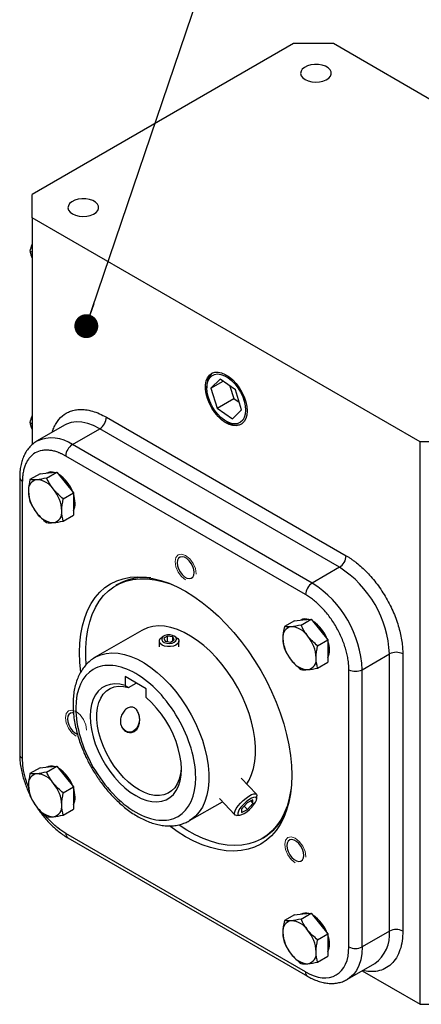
# Model space of a CAD drawing. Header units: inches. Extents: x 0.2 to 10.8, y 0.2 to 8.2.
# Tile 10 of 16: x 8.855 to 9.526, y 1.093 to 2.738. Entities that reach past the tile are written whole.
import ezdxf

# ---------------------------------------------------------------- set-up
doc = ezdxf.new("R2010")
doc.units = ezdxf.units.IN
doc.header["$MEASUREMENT"] = 0
doc.linetypes.add('HIDDEN', pattern=[0.075, 0.05, -0.025])
doc.layers.add('TEXT', color=140, linetype='Continuous', lineweight=25)
doc.dimstyles.new('SLDDIMSTYLE10', dxfattribs={"dimtxt": 0.18, "dimasz": 0.04, "dimexe": 0, "dimexo": 0.0625, "dimgap": 0, "dimtad": 0, "dimtih": 1, "dimtoh": 1, "dimdec": 0, "dimrnd": 1e-09, "dimzin": 0, "dimdsep": 46, "dimtxsty": 'Standard', "dimblk1": 'DOT', "dimblk2": 'DOT', "dimsah": 1, "dimcen": 0.09, "dimadec": 0, "dimazin": 0, "dimtfac": 0.04, "dimtdec": 0, "dimtofl": 0, "dimtmove": 0, "dimatfit": 3, "dimldrblk": 'DOT', "dimfxl": 0, "dimfrac": 2, "dimtolj": 1, "dimtzin": 0, "dimarcsym": 0})

# ---------------------------------------------------------------- blocks, each defined once
blk = doc.blocks.new('_Dot')
at = {"color": 0, "linetype": 'ByBlock', "lineweight": -2}
blk.add_line((-0.5, 0), (-1, 0), dxfattribs=at)
at = {"color": 0, "linetype": 'ByBlock', "const_width": 0.5}
blk.add_lwpolyline([(-0.25, 0, 1), (0.25, 0, 1)], format="xyb", close=True, dxfattribs=at)

msp = doc.modelspace()

# ---------------------------------------------------------------- linework, layer by layer
for p, q in [((9.31219131, 2.69764052), (8.87554453, 2.44556969)), ((9.37900455, 2.69764052), (9.31219131, 2.69764052)), ((10.02778338, 2.32310848), (9.37900455, 2.69764052)), ((8.87554453, 2.40699923), (8.87554453, 2.44556969)), ((9.52432335, 2.03246719), (8.87554453, 2.40699923)), ((8.87554453, 2.40699923), (8.87554453, 2.02803101)), ((8.87235135, 2.35124419), (8.87554453, 2.3494008)), ((9.1895429, 2.1374616), (9.17436636, 2.12224913)), ((9.21511048, 2.11951125), (9.1895429, 2.1374616)), ((9.16764087, 2.12571045), (9.16764087, 2.12294116)), ((9.17436636, 2.12224913), (9.19458545, 2.13392136)), ((9.17436636, 2.12224913), (9.1847574, 2.0890863)), ((9.20612117, 2.12582241), (9.21259625, 2.10515732)), ((9.1847574, 2.0890863), (9.21259625, 2.10515732)), ((9.21259625, 2.10515732), (9.22158555, 2.09884615)), ((9.22550151, 2.08634841), (9.21511048, 2.11951125)), ((9.1847574, 2.0890863), (9.21032497, 2.07113594)), ((8.99949422, 2.07389436), (9.40037365, 1.84247159)), ((9.21032497, 2.07113594), (9.22550151, 2.08634841)), ((8.87235135, 2.06482657), (8.87554453, 2.06298319)), ((8.92930836, 2.06045444), (8.88371946, 2.03413653)), ((9.19992869, 2.06701096), (9.20232684, 2.06562609)), ((8.94276978, 2.02828912), (8.98835868, 2.05460704)), ((9.38923811, 1.82318426), (8.98835868, 2.05460704)), ((9.34364921, 1.79686635), (8.94276978, 2.02828912)), ((9.59113659, 2.03246719), (9.52432335, 2.03246719)), ((9.52432335, 1.09344525), (9.52432335, 2.03246719)), ((9.33251367, 1.77757903), (8.93163424, 2.0090018)), ((8.85464074, 1.97363196), (8.85464074, 1.51071119)), ((8.8888528, 1.97950255), (8.87185207, 1.96968824)), ((8.8888528, 1.97950255), (8.90277222, 1.98074715)), ((8.89979209, 1.9805748), (8.89959919, 1.98046344)), ((8.89969092, 1.97217745), (8.91669165, 1.98199176)), ((8.90277222, 1.98074715), (8.91669165, 1.98199176)), ((8.91669165, 1.98199176), (8.93061107, 1.96467613)), ((8.85925323, 1.50428278), (8.85925323, 1.96720355)), ((8.93061107, 1.96467613), (8.9445305, 1.9473605)), ((8.92752977, 1.93754618), (8.9445305, 1.9473605)), ((8.9445305, 1.9473605), (8.9445305, 1.92880026)), ((8.9445305, 1.92880026), (8.9445305, 1.91024002)), ((8.92752977, 1.90042571), (8.9445305, 1.91024002)), ((9.38923811, 1.82318426), (9.34364921, 1.79686635)), ((9.01838829, 1.79446617), (9.0156044, 1.79285907)), ((9.31404965, 1.73404163), (9.29704892, 1.72422732)), ((9.31404965, 1.73404163), (9.32796907, 1.73528624)), ((9.32498894, 1.73511388), (9.32479604, 1.73500252)), ((9.32488777, 1.72671653), (9.3418885, 1.73653084)), ((9.32796907, 1.73528624), (9.3418885, 1.73653084)), ((9.3418885, 1.73653084), (9.35580792, 1.71921521)), ((9.05890797, 1.71784697), (8.98101487, 1.67288024)), ((9.35580792, 1.71921521), (9.36972735, 1.70189958)), ((9.08789079, 1.70006861), (9.08789079, 1.69044822)), ((9.09552124, 1.70839568), (9.09269235, 1.70676207)), ((9.10195595, 1.70836509), (9.09557707, 1.70468264)), ((9.09557707, 1.70468264), (9.09791191, 1.69965232)), ((9.09791191, 1.69965232), (9.10662562, 1.69830445)), ((9.11066966, 1.70701722), (9.10195595, 1.70836509)), ((9.10195595, 1.69902677), (9.10195595, 1.70836509)), ((9.10662562, 1.69830445), (9.1130045, 1.7019869)), ((9.1130045, 1.7019869), (9.11066966, 1.70701722)), ((9.11066966, 1.70063903), (9.11066966, 1.70701722)), ((9.11588922, 1.70676207), (9.11306033, 1.70839568)), ((9.12069079, 1.69044822), (9.12069079, 1.70006861)), ((9.35272662, 1.69208527), (9.36972735, 1.70189958)), ((9.36972735, 1.70189958), (9.36972735, 1.68333934)), ((9.36972735, 1.68333934), (9.36972735, 1.6647791)), ((9.42716576, 1.65221145), (9.47275466, 1.67852936)), ((9.47275466, 1.21560858), (9.47275466, 1.67852936)), ((9.49502574, 1.67852936), (9.49502574, 1.21560858)), ((9.35272662, 1.65496479), (9.36972735, 1.6647791)), ((9.40489468, 1.18929067), (9.40489468, 1.65221145)), ((9.42716576, 1.18929067), (9.42716576, 1.65221145)), ((9.06629076, 1.62016058), (9.03093542, 1.64057078)), ((9.03093542, 1.64057078), (9.03093542, 1.62595674)), ((9.03650319, 1.62254671), (9.0493303, 1.62995164)), ((9.06629076, 1.60554653), (9.06629076, 1.62016058)), ((8.8888528, 1.48850092), (8.87185207, 1.47868661)), ((8.8888528, 1.48850092), (8.90277222, 1.48974552)), ((8.89979209, 1.48957317), (8.89959919, 1.48946181)), ((8.89969092, 1.48117582), (8.91669165, 1.49099013)), ((8.90277222, 1.48974552), (8.91669165, 1.49099013)), ((8.91669165, 1.49099013), (8.93061107, 1.4736745)), ((8.93061107, 1.4736745), (8.9445305, 1.45635887)), ((9.25048319, 1.44423824), (9.22483893, 1.47130848)), ((8.92752977, 1.44654455), (8.9445305, 1.45635887)), ((8.9445305, 1.45635887), (8.9445305, 1.43779863)), ((8.9445305, 1.43779863), (8.9445305, 1.41923839)), ((9.13848238, 1.40010894), (9.19338785, 1.43180519)), ((9.18854047, 1.43692212), (9.21418473, 1.40985188)), ((9.24425886, 1.43472311), (9.23464977, 1.43000855)), ((9.2407613, 1.43300708), (9.24455617, 1.42900119)), ((9.24455617, 1.42900119), (9.24425886, 1.43472311)), ((9.25082864, 1.43635751), (9.25124057, 1.44141516)), ((9.25125483, 1.44219611), (9.25124057, 1.44141516)), ((8.92752977, 1.40942408), (8.9445305, 1.41923839)), ((9.23464977, 1.43000855), (9.22533799, 1.41957206)), ((9.22533799, 1.41957206), (9.2256353, 1.41385014)), ((9.2256353, 1.41385014), (9.23524439, 1.41856471)), ((9.22968, 1.42443851), (9.23524439, 1.41856471)), ((9.23524439, 1.41856471), (9.24455617, 1.42900119)), ((9.13848238, 1.40010894), (9.13790683, 1.3997815)), ((9.21696273, 1.40894298), (9.22203525, 1.40908088)), ((9.33251367, 1.14749242), (8.93163424, 1.37891519)), ((8.9348964, 1.37170504), (9.33577584, 1.14028227)), ((9.25967905, 1.37006356), (9.26246294, 1.37167067)), ((9.31404965, 1.24304), (9.29704892, 1.23322569)), ((9.31404965, 1.24304), (9.32796907, 1.24428461)), ((9.32498894, 1.24411225), (9.32479604, 1.24400089)), ((9.32488777, 1.2357149), (9.3418885, 1.24552921)), ((9.32796907, 1.24428461), (9.3418885, 1.24552921)), ((9.3418885, 1.24552921), (9.35580792, 1.22821358)), ((9.35580792, 1.22821358), (9.36972735, 1.21089795)), ((9.35272662, 1.20108364), (9.36972735, 1.21089795)), ((9.36972735, 1.21089795), (9.36972735, 1.19233771)), ((9.47275466, 1.21560858), (9.42716576, 1.18929067)), ((9.36972735, 1.19233771), (9.36972735, 1.17377747)), ((9.35272662, 1.16396316), (9.36972735, 1.17377747)), ((9.40269953, 1.13521451), (9.44828843, 1.16153243)), ((9.42733428, 1.14943585), (9.52432335, 1.09344525)), ((9.52432335, 1.09344525), (9.59113659, 1.09344525))]:
    msp.add_line(p, q)
at = {"flags": 128}
for points in [[(9.33179599, 2.6377827), (9.33688627, 2.63550332), (9.34279856, 2.63402634), (9.34916138, 2.63344457), (9.35557491, 2.63379455), (9.36163619, 2.63505431), (9.36696435, 2.63714467), (9.3712246, 2.63993431), (9.37414927, 2.64324793), (9.37555458, 2.64687732), (9.37535222, 2.65059445), (9.37355493, 2.65416574), (9.37027562, 2.65736681), (9.36572034, 2.65999651), (9.36017533, 2.66188962), (9.353989, 2.66292718), (9.34755005, 2.66304399), (9.34126307, 2.66223273), (9.33552309, 2.66054435), (9.33069078, 2.65808496), (9.32706977, 2.65500908), (9.32488757, 2.65150998), (9.32428131, 2.64780752), (9.32528909, 2.64413435), (9.32784756, 2.64072125), (9.33179599, 2.6377827)], [(8.94288726, 2.41327047), (8.94797754, 2.41099109), (8.95388983, 2.40951411), (8.96025265, 2.40893234), (8.96666619, 2.40928232), (8.97272746, 2.41054208), (8.97805562, 2.41263244), (8.98231587, 2.41542208), (8.98524054, 2.4187357), (8.98664585, 2.42236509), (8.98644349, 2.42608222), (8.9846462, 2.42965351), (8.98136689, 2.43285458), (8.97681162, 2.43548428), (8.9712666, 2.43737739), (8.96508027, 2.43841495), (8.95864132, 2.43853176), (8.95235434, 2.43772049), (8.94661436, 2.43603212), (8.94178205, 2.43357273), (8.93816104, 2.43049685), (8.93597884, 2.42699775), (8.93537259, 2.42329529), (8.93638036, 2.41962212), (8.93893883, 2.41620902), (8.94288726, 2.41327047)], [(9.23469736, 2.08423028), (9.23413869, 2.07738488), (9.23248066, 2.07140453), (9.22977655, 2.06648142), (9.22611328, 2.06277379), (9.22160857, 2.06040081), (9.21640723, 2.05943874), (9.21067642, 2.05991851), (9.20460034, 2.06182471), (9.19837428, 2.06509605), (9.19219835, 2.0696274), (9.18627104, 2.07527312), (9.18078287, 2.08185174), (9.17591024, 2.08915183), (9.17180974, 2.09693876), (9.16861318, 2.10496224), (9.16642329, 2.1129644), (9.16531046, 2.12068804), (9.16531046, 2.12788491), (9.16642329, 2.13432371), (9.16861318, 2.13979748), (9.17180974, 2.14413029), (9.17591024, 2.14718288), (9.18078287, 2.14885715), (9.18627104, 2.14909927), (9.19219835, 2.14790146), (9.19837428, 2.14530223), (9.20460034, 2.14138512), (9.21067642, 2.13627602), (9.21640723, 2.13013914), (9.22160857, 2.12317173), (9.22611328, 2.11559773), (9.22977655, 2.10766057), (9.23248066, 2.09961537), (9.23413869, 2.09172069), (9.23469736, 2.08423028)], [(9.16764087, 2.12294116), (9.16819072, 2.12947591), (9.16982155, 2.13515329), (9.17247782, 2.13977995), (9.17606907, 2.14319834), (9.18047302, 2.14529205), (9.18553968, 2.14598979), (9.19109652, 2.14526779), (9.19695431, 2.14315064), (9.20291357, 2.13971043), (9.20877135, 2.13506432), (9.2143282, 2.12937053), (9.21939486, 2.12282295), (9.2237988, 2.11564455), (9.22739005, 2.10807979), (9.23004632, 2.10038626), (9.23167715, 2.09282598), (9.232227, 2.08565638), (9.23167715, 2.07912163), (9.23004632, 2.07344425), (9.22739005, 2.06881759), (9.2237988, 2.0653992), (9.21939486, 2.06330549), (9.2143282, 2.06260775), (9.20877135, 2.06332975), (9.20291357, 2.0654469), (9.19695431, 2.06888711), (9.19109652, 2.07353322), (9.18553968, 2.07922701), (9.18047302, 2.08577459), (9.17606907, 2.09295299), (9.17247782, 2.10051775), (9.16982155, 2.10821128), (9.16819072, 2.11577156), (9.16764087, 2.12294116)], [(8.98835868, 2.05460704), (8.97829187, 2.05971531), (8.96837186, 2.06334276), (8.9587433, 2.06543648), (8.9495466, 2.06596594), (8.94091587, 2.06492343), (8.93297696, 2.06232414), (8.92930836, 2.06045444)], [(9.1462868, 1.81436151), (9.14571108, 1.81931779), (9.14403056, 1.82453726), (9.14138139, 1.82959706), (9.13797819, 1.83408728), (9.13409666, 1.83764415), (9.13005126, 1.8399795), (9.12616973, 1.84090416), (9.12276652, 1.8403432), (9.12011735, 1.83834206), (9.11843683, 1.83506288), (9.11786111, 1.83077131), (9.11843683, 1.82581503), (9.12011735, 1.82059556), (9.12276652, 1.81553576), (9.12616973, 1.81104554), (9.13005126, 1.80748867), (9.13409666, 1.80515332), (9.13797819, 1.80422866), (9.14138139, 1.80478963), (9.14403056, 1.80679076), (9.14571108, 1.81006994), (9.1462868, 1.81436151)], [(8.95671726, 1.64830315), (8.95519819, 1.66428052), (8.95465126, 1.68067106), (8.95519819, 1.69643011), (8.95683563, 1.71146053), (8.95955346, 1.72566964), (8.96333494, 1.73896984), (8.96815676, 1.75127913), (8.97398918, 1.76252163), (8.98079624, 1.772628), (8.98853598, 1.78153596), (8.99716068, 1.78919057), (9.00661716, 1.79554465), (9.01684713, 1.80055902), (9.02778751, 1.80420276), (9.03937085, 1.8064534), (9.05152574, 1.80729708), (9.06417723, 1.80672859), (9.07724733, 1.80475144), (9.09065545, 1.80137781), (9.10431893, 1.7966285), (9.11815353, 1.79053281), (9.13207396, 1.7831283), (9.14599438, 1.77446063), (9.15982898, 1.76458323), (9.17349246, 1.75355702), (9.18690059, 1.74144996), (9.19997068, 1.7283367), (9.21262218, 1.71429809), (9.22477706, 1.69942067), (9.2363604, 1.68379619), (9.24730078, 1.66752096), (9.25753075, 1.65069532), (9.26698724, 1.63342302), (9.27561194, 1.61581054), (9.28335168, 1.59796647), (9.29015874, 1.58000082), (9.29599116, 1.56202436), (9.30081297, 1.54414792), (9.30459445, 1.52648171), (9.30731229, 1.50913466), (9.30894972, 1.4922137), (9.30949666, 1.47582317), (9.30949666, 1.47582317)], [(8.96587473, 1.66105196), (8.96517732, 1.67309891), (8.96517732, 1.6889469), (8.96626769, 1.70411533), (8.96844155, 1.7185083), (8.97168515, 1.73203482), (8.97597797, 1.74460936), (8.98129289, 1.75615243), (8.98759629, 1.76659105), (8.99484833, 1.77585921), (9.00300316, 1.78389833), (9.01200921, 1.79065758), (9.02180956, 1.79609422), (9.03234223, 1.80017389), (9.04354064, 1.80287078), (9.05533398, 1.80416785), (9.0676477, 1.8040569), (9.08040395, 1.80253862), (9.09352207, 1.79962263), (9.10691914, 1.79532735), (9.11285539, 1.79301741)], [(9.23410261, 1.46152967), (9.23796947, 1.46775062), (9.24228157, 1.47707396), (9.24555371, 1.48743474), (9.24775338, 1.49873), (9.2488587, 1.51084749), (9.2488587, 1.52366676), (9.24775338, 1.53706043), (9.24555371, 1.55089537), (9.24228157, 1.56503408), (9.23796947, 1.57933606), (9.23266027, 1.59365916), (9.22640674, 1.60786104), (9.21927101, 1.62180054), (9.21132402, 1.63533913), (9.20264474, 1.64834226), (9.19331943, 1.6606807), (9.18344077, 1.67223182), (9.17310693, 1.68288082), (9.16242063, 1.69252187), (9.15148807, 1.70105915), (9.14041789, 1.70840781), (9.12932013, 1.71449482), (9.11830507, 1.71925968), (9.10748218, 1.72265504), (9.09695903, 1.72464716), (9.08684021, 1.72521623), (9.07722627, 1.7243566), (9.06821277, 1.72207681), (9.05988929, 1.71839952), (9.05890797, 1.71784697)], [(9.11305891, 1.69827304), (9.11563423, 1.70044336), (9.11667755, 1.70300417), (9.11604798, 1.70560964), (9.11383053, 1.70790787), (9.11032468, 1.70958848), (9.10600392, 1.71042449), (9.1014518, 1.710303), (9.09728309, 1.70924041), (9.09406082, 1.70738022), (9.09222015, 1.70497368), (9.0920097, 1.7023458), (9.09345787, 1.69985148), (9.09636908, 1.6978276), (9.10035017, 1.69654749), (9.10486346, 1.69618404), (9.10929941, 1.69678634), (9.11305891, 1.69827304)], [(9.11588734, 1.69337406), (9.11173623, 1.69163299), (9.10685631, 1.69071765), (9.10172526, 1.69071765), (9.09684534, 1.69163299), (9.09269423, 1.69337406), (9.08967828, 1.69577044), (9.0880927, 1.69858756), (9.0880927, 1.70154965), (9.08967828, 1.70436677), (9.09269235, 1.70676207)], [(9.11588922, 1.70676207), (9.11890329, 1.70436677), (9.12048887, 1.70154965), (9.12048887, 1.69858756), (9.11890329, 1.69577044), (9.11588734, 1.69337406)], [(8.98105466, 1.67290318), (8.98199619, 1.67343279), (8.99031967, 1.67711008), (8.99933317, 1.67938987), (9.00894711, 1.6802495), (9.01906593, 1.67968043), (9.02958908, 1.67768831), (9.04041196, 1.67429295), (9.05142703, 1.66952809), (9.06252479, 1.66344108), (9.07359497, 1.65609241), (9.08452753, 1.64755514), (9.09521383, 1.63791409), (9.10554767, 1.62726509), (9.11542633, 1.61571397), (9.12475164, 1.60337553), (9.13343092, 1.5903724), (9.14137791, 1.57683381), (9.14851363, 1.56289431), (9.15476717, 1.54869243), (9.16007637, 1.53436933), (9.16438847, 1.52006735), (9.16766061, 1.50592864), (9.16986028, 1.4920937), (9.1709656, 1.47870003), (9.1709656, 1.46588076), (9.16986028, 1.45376327), (9.16766061, 1.44246801), (9.16438847, 1.43210723), (9.16007637, 1.42278389), (9.15476717, 1.41459066), (9.14851363, 1.40760897), (9.14137791, 1.4019082), (9.13848238, 1.40010894)], [(9.03093542, 1.62595674), (9.02209708, 1.62796375), (9.01364748, 1.62853554), (9.00571049, 1.62766371), (8.99840248, 1.62536106), (8.99183059, 1.62166132), (8.98609115, 1.61661876), (8.98126832, 1.61030729), (8.9774328, 1.60281944), (8.97464082, 1.59426499), (8.97293332, 1.58476935), (8.97233532, 1.57447173), (8.97285559, 1.5635231), (8.97448651, 1.55208398), (8.97720416, 1.54032206), (8.9809687, 1.52840979), (8.98572495, 1.5165218), (8.99140317, 1.50483238), (8.99792012, 1.4935129), (9.00518026, 1.48272931), (9.01307714, 1.47263971), (9.021495, 1.463392), (9.03031043, 1.45512178), (9.03939418, 1.44795028), (9.04861309, 1.44198264), (9.05783199, 1.43730636), (9.06691574, 1.43398998), (9.07573117, 1.43208213), (9.08414903, 1.43161078), (9.09204591, 1.43258284), (9.09930605, 1.43498405), (9.105823, 1.43877922), (9.11150122, 1.44391271), (9.11625747, 1.45030925), (9.12002201, 1.45787507), (9.12273967, 1.46649925), (9.12437058, 1.47605536), (9.12489086, 1.48640329), (9.12429286, 1.49739134), (9.12258535, 1.50885843), (9.11979337, 1.52063643), (9.11595785, 1.53255268), (9.11113502, 1.54443247), (9.10539559, 1.55610165), (9.09882369, 1.56738913), (9.09151568, 1.57812943), (9.08357869, 1.58816511), (9.07512909, 1.59734902), (9.06629076, 1.60554653)], [(9.12483879, 1.48933714), (9.12474885, 1.48735772), (9.12363047, 1.47783563), (9.12141784, 1.46918712), (9.11814584, 1.46154846), (9.11386602, 1.45503999), (9.10864581, 1.44976426), (9.10256745, 1.44580441), (9.09572672, 1.44322281), (9.08823141, 1.44206015), (9.08019959, 1.44233474), (9.07175783, 1.44404226), (9.06303913, 1.44715579), (9.05418086, 1.4516263), (9.04532258, 1.45738334), (9.03660388, 1.4643362), (9.02816212, 1.47237533), (9.02013031, 1.48137408), (9.01263499, 1.49119065), (9.00579426, 1.50167038), (8.9997159, 1.51264816), (8.99449569, 1.52395101), (8.99021587, 1.53540086), (8.98694387, 1.5468173), (8.98473125, 1.55802045), (8.98361286, 1.5688338), (8.98360633, 1.57908697), (8.98471177, 1.58861843), (8.98691175, 1.59727798), (8.99017162, 1.6049292), (8.99444, 1.61145153), (8.99964965, 1.61674221), (9.00571849, 1.62071787), (9.01255089, 1.62331588), (9.02003921, 1.62449531), (9.02806547, 1.62423756), (9.03650319, 1.62254671), (9.03650319, 1.62254671)], [(8.94443825, 1.58001112), (8.94294018, 1.58020138), (8.93953697, 1.57964042), (8.9368878, 1.57763928), (8.93520728, 1.5743601), (8.93463156, 1.57006853), (8.93520728, 1.56511225), (8.9368878, 1.55989278), (8.93953697, 1.55483298), (8.94294018, 1.55034276), (8.94682171, 1.54678589), (8.95086711, 1.54445054), (8.95113608, 1.54434296)], [(9.05381188, 1.57724599), (9.05450668, 1.57421806), (9.05483214, 1.56856005), (9.05398062, 1.56291047), (9.05201529, 1.55768833), (9.0490819, 1.55328091), (9.04539801, 1.55001511), (9.04123684, 1.54813313), (9.03690701, 1.54777456), (9.03272963, 1.54896597), (9.02901452, 1.55161902), (9.02603722, 1.55553694), (9.02411339, 1.56010142)], [(9.30949666, 1.47582317), (9.30894972, 1.46006412), (9.30731229, 1.4450337), (9.30459445, 1.43082459), (9.30081297, 1.41752439), (9.29599116, 1.40521509), (9.29015874, 1.3939726), (9.28335168, 1.38386622), (9.27561194, 1.37495826), (9.26698724, 1.36730365), (9.25753075, 1.36094957), (9.24730078, 1.35593521), (9.2363604, 1.35229147), (9.22477706, 1.35004082), (9.21262218, 1.34919714), (9.19997068, 1.34976563), (9.18690059, 1.35174279), (9.17349246, 1.35511642), (9.15982898, 1.35986572), (9.14599438, 1.36596142), (9.13207396, 1.37336593), (9.11815353, 1.3820336), (9.10501702, 1.39138196)], [(9.30844957, 1.45420165), (9.30806357, 1.45150808), (9.3053527, 1.43753729), (9.30158151, 1.42447643), (9.29677383, 1.41240809), (9.29096008, 1.40140855), (9.28417699, 1.39154736), (9.27646746, 1.38288687), (9.26788024, 1.37548183), (9.2584696, 1.36937906), (9.24829505, 1.36461714), (9.23742091, 1.36122619), (9.22591593, 1.35922762), (9.21385286, 1.3586341), (9.20130796, 1.35944935), (9.18836054, 1.36166824), (9.17509246, 1.36527673), (9.1615876, 1.37025201), (9.14793135, 1.37656262), (9.13421004, 1.38416867), (9.1209517, 1.39271717)], [(9.21696273, 1.40894298), (9.21493134, 1.40930961), (9.21362682, 1.41077134), (9.21349774, 1.41325561), (9.21455221, 1.41660632), (9.21672397, 1.42061294), (9.21987656, 1.42502371), (9.2238119, 1.42956149), (9.22828271, 1.43394115), (9.23300807, 1.4378875), (9.23769108, 1.44115259), (9.24203748, 1.44353124), (9.24577417, 1.44487401), (9.24866636, 1.44509652), (9.25053233, 1.44418479), (9.25125483, 1.44219611), (9.25125483, 1.44219611)], [(9.25084061, 1.43701351), (9.25013454, 1.43878761), (9.24830207, 1.43948623), (9.24547913, 1.43905758), (9.24187508, 1.43753342), (9.2377572, 1.43502682), (9.23343092, 1.43172366), (9.22921708, 1.42786893), (9.22542821, 1.42374852), (9.22234531, 1.41966802), (9.22019702, 1.41593006), (9.21914268, 1.41281186), (9.21926048, 1.4105447), (9.22054169, 1.40929672), (9.22289127, 1.40916046), (9.22613498, 1.41014605), (9.23003225, 1.41218038), (9.23429402, 1.41511257), (9.23860423, 1.41872516), (9.2426432, 1.42275022), (9.24611139, 1.42688923), (9.24875157, 1.43083521), (9.25036794, 1.43429552), (9.25084061, 1.43701351)], [(9.32951635, 1.3421064), (9.32894063, 1.34706268), (9.32726011, 1.35228215), (9.32461094, 1.35734195), (9.32120773, 1.36183217), (9.3173262, 1.36538903), (9.31328081, 1.36772439), (9.30939928, 1.36864904), (9.30599607, 1.36808808), (9.3033469, 1.36608695), (9.30166638, 1.36280777), (9.30109066, 1.3585162), (9.30166638, 1.35355992), (9.3033469, 1.34834045), (9.30599607, 1.34328065), (9.30939928, 1.33879043), (9.31328081, 1.33523356), (9.3173262, 1.3328982), (9.32120773, 1.33197355), (9.32461094, 1.33253451), (9.32726011, 1.33453564), (9.32894063, 1.33781482), (9.32951635, 1.3421064)], [(9.42716576, 1.18929067), (9.42655683, 1.17801742), (9.42473892, 1.16761162), (9.42173854, 1.158225), (9.41759945, 1.14999444), (9.41238199, 1.14303996), (9.40616225, 1.13746298), (9.40288198, 1.13532049)]]:
    msp.add_lwpolyline(points, dxfattribs=at)
at = {"color": 7, "linetype": 'HIDDEN', "lineweight": 18, "flags": 128}
for points in [[(9.13207396, 1.80215289), (9.12530901, 1.8076121), (9.11957396, 1.81534797), (9.11574192, 1.82418278), (9.11439629, 1.83277151), (9.11574192, 1.83980661), (9.11957396, 1.84421705), (9.12530901, 1.84533137), (9.13207396, 1.84297993), (9.13883891, 1.83752072), (9.14457396, 1.82978485), (9.14840599, 1.82095004), (9.14975163, 1.81236131), (9.14840599, 1.80532621), (9.14457396, 1.80091578), (9.13883891, 1.79980145), (9.13207396, 1.80215289)], [(8.94884441, 1.54145011), (8.94207946, 1.54690932), (8.93634441, 1.55464519), (8.93251237, 1.56348), (8.93116674, 1.57206873), (8.93251237, 1.57910383), (8.93634441, 1.58351427), (8.94207946, 1.58462859), (8.94884441, 1.58227715), (8.95560936, 1.57681794), (8.96134441, 1.56908207), (8.96517645, 1.56024726), (8.96652208, 1.55165853), (8.96517645, 1.54462343), (8.96134441, 1.54021299), (8.95560936, 1.53909867), (8.94884441, 1.54145011)], [(9.3153035, 1.32989778), (9.30853855, 1.33535699), (9.3028035, 1.34309286), (9.29897147, 1.35192767), (9.29762584, 1.3605164), (9.29897147, 1.3675515), (9.3028035, 1.37196193), (9.30853855, 1.37307625), (9.3153035, 1.37072482), (9.32206846, 1.36526561), (9.3278035, 1.35752974), (9.33163554, 1.34869493), (9.33298117, 1.3401062), (9.33163554, 1.3330711), (9.3278035, 1.32866066), (9.32206846, 1.32754634), (9.3153035, 1.32989778)]]:
    msp.add_lwpolyline(points, dxfattribs=at)
for centre, radius, start, end in [((9.19346649, 2.12766409), 0.02589941, 129.09557059, 184.32602794), ((8.97531759, 2.07499453), 0.02420165, 302.60547834, 357.39452151), ((9.21676899, 2.08561607), 0.0246612, 234.15303459, 292.4146138), ((8.90809028, 1.97892504), 0.06032811, 54.91100426, 114.01623256), ((8.95581087, 2.00790163), 0.02420165, 122.60547834, 177.39452151), ((8.86253283, 1.97443074), 0.0079365, 186.07501352, 245.59212319), ((8.90743399, 1.96556166), 0.01684616, 72.40167116, 116.9767207), ((8.88714222, 1.92792551), 0.06012524, 19.95722955, 57.63191365), ((8.8864541, 1.95247621), 0.01731373, 100.54677783, 189.25187918), ((8.88113534, 1.93362638), 0.03593541, 33.43491464, 86.57046189), ((8.92973041, 1.95247522), 0.06042891, 182.63928736, 219.77207238), ((8.86467849, 1.91476791), 0.06042891, 2.63928736, 39.77207238), ((8.89647907, 1.92940504), 0.05084519, 1.12955051, 19.08167856), ((8.92274867, 1.92940491), 0.02458615, 332.36725374, 2.3367699), ((8.91327357, 1.93361675), 0.03593541, 213.43491464, 266.57046189), ((8.9079548, 1.91476692), 0.01731373, 280.54677783, 9.25187918), ((9.37619702, 1.84357176), 0.02420165, 302.60547834, 357.39452151), ((9.29193762, 1.67057119), 0.18099209, 2.52008975, 57.4799104), ((9.06324527, 1.71299222), 0.09300621, 83.43093039, 118.83578805), ((9.35669031, 1.77647886), 0.02420165, 122.60547834, 177.39452151), ((9.24634833, 1.64425306), 0.18099248, 2.52015491, 57.47984524), ((9.33263084, 1.72010074), 0.01684616, 72.40167116, 116.9767207), ((9.31233907, 1.68246459), 0.06012524, 19.95722955, 57.63191365), ((9.31165095, 1.70701529), 0.01731373, 100.54677783, 189.25187918), ((9.30633219, 1.68816546), 0.03593541, 33.43491464, 86.57046189), ((9.35492726, 1.7070143), 0.06042891, 182.63928736, 219.77207238), ((9.28987534, 1.66930699), 0.06042891, 2.63928736, 39.77207238), ((9.32167592, 1.68394413), 0.05084519, 1.12955051, 19.08167856), ((9.34794552, 1.68394399), 0.02458615, 332.36725374, 2.3367699), ((9.4838902, 1.65703785), 0.02420507, 62.60967224, 117.39032776), ((9.33847042, 1.68815583), 0.03593541, 213.43491464, 266.57046189), ((9.33315165, 1.66930601), 0.01731373, 280.54677783, 9.25187918), ((9.41603022, 1.67370296), 0.02420507, 242.60967224, 297.39032776), ((8.86252195, 1.51149712), 0.0079203, 185.69479925, 245.62534171), ((8.90743399, 1.47456003), 0.01684616, 72.40167116, 116.9767207), ((8.88714222, 1.43692388), 0.06012524, 19.95722955, 57.63191365), ((8.8864541, 1.46147458), 0.01731373, 100.54677783, 189.25187918), ((8.88113534, 1.44262475), 0.03593541, 33.43491464, 86.57046189), ((8.92973041, 1.46147359), 0.06042891, 182.63928736, 219.77207238), ((8.86467849, 1.42376628), 0.06042891, 2.63928736, 39.77207238), ((8.89647907, 1.43840341), 0.05084519, 1.12955051, 19.08167856), ((8.92274867, 1.43840328), 0.02458615, 332.36725374, 2.3367699), ((8.91327357, 1.44261512), 0.03593541, 213.43491464, 266.57046189), ((8.9079548, 1.4237653), 0.01731373, 280.54677783, 9.25187918), ((9.213833, 1.45170267), 0.09364824, 301.28417053, 336.43835797), ((8.93935081, 1.37806343), 0.00776343, 173.70115249, 234.98666712), ((9.33263084, 1.22909911), 0.01684616, 72.40167116, 116.9767207), ((9.31233907, 1.19146296), 0.06012524, 19.95722955, 57.63191365), ((9.31165095, 1.21601366), 0.01731373, 100.54677783, 189.25187918), ((9.30633219, 1.19716383), 0.03593541, 33.43491464, 86.57046189), ((9.28987534, 1.17830536), 0.06042891, 2.63928736, 39.77207238), ((9.4838902, 1.19411707), 0.02420507, 62.60967224, 117.39032776), ((9.35492726, 1.21601267), 0.06042891, 182.63928736, 219.77207238), ((9.32167592, 1.1929425), 0.05084519, 1.12955051, 19.08167856), ((9.41256751, 1.21026684), 0.06042374, 306.24034531, 5.07183508), ((9.34794552, 1.19294236), 0.02458615, 332.36725374, 2.3367699), ((9.41603022, 1.21078219), 0.02420507, 242.60967224, 297.39032776), ((9.33847042, 1.1971542), 0.03593541, 213.43491464, 266.57046189), ((9.33315165, 1.17830438), 0.01731373, 280.54677783, 9.25187918), ((9.34040335, 1.14671747), 0.00792764, 174.39019695, 234.18067839)]:
    msp.add_arc(centre, radius, start, end)
for points, knots in [([(8.87235135, 2.35124419), (8.87315948, 2.35498431), (8.87400021, 2.35887533), (8.87548687, 2.3625419), (8.87554453, 2.36268409)], [0, 0, 0, 0, 0.9612206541, 1, 1, 1, 1]), ([(8.87554453, 2.34007801), (8.87480778, 2.3419231), (8.87316772, 2.34603045), (8.8726413, 2.34939245), (8.87235135, 2.35124419)], [0, 0, 0, 0, 0.449217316, 1, 1, 1, 1]), ([(8.87235135, 2.06482657), (8.87315948, 2.0685667), (8.87400021, 2.07245771), (8.87548687, 2.07612429), (8.87554453, 2.07626647)], [0, 0, 0, 0, 0.9612206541, 1, 1, 1, 1]), ([(8.90923054, 2.04886376), (8.90993238, 2.0511702), (8.91154751, 2.05647795), (8.91533445, 2.06353254), (8.92178962, 2.07267488), (8.93003747, 2.07960287), (8.93970608, 2.08409724), (8.94755289, 2.08617791), (8.95587888, 2.08698883), (8.96540361, 2.0865026), (8.9761175, 2.08428991), (8.9878314, 2.08015228), (8.99564638, 2.07595899), (8.99949422, 2.07389436)], [0, 0, 0, 0, 0.0610733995, 0.1405469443, 0.2200448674, 0.3821817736, 0.463346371, 0.5445358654, 0.6240094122, 0.7035073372, 0.8051702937, 0.9040723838, 1, 1, 1, 1]), ([(8.87554453, 2.05366039), (8.87480778, 2.05550549), (8.87316772, 2.05961284), (8.8726413, 2.06297484), (8.87235135, 2.06482657)], [0, 0, 0, 0, 0.449217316, 1, 1, 1, 1]), ([(8.88357436, 2.03385725), (8.88230597, 2.03314864), (8.87855251, 2.03105169), (8.87304196, 2.0261696), (8.86740354, 2.01957161), (8.86285338, 2.01206627), (8.85935309, 2.00399966), (8.85677013, 1.99520101), (8.85521935, 1.98576607), (8.85456043, 1.97851736), (8.85469417, 1.97434007), (8.85471796, 1.97359704)], [0, 0, 0, 0, 0.0660930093, 0.1955843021, 0.3316211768, 0.4562139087, 0.5832995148, 0.71223834, 0.8420759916, 0.9719093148, 1, 1, 1, 1]), ([(8.93163424, 2.0090018), (8.93100259, 2.00936098), (8.92974033, 2.01007874), (8.92784935, 2.01108174), (8.92596277, 2.01202928), (8.9240806, 2.01291619), (8.92220285, 2.01374386), (8.92032947, 2.0145119), (8.91677988, 2.01585767), (8.91160167, 2.01743979), (8.90485838, 2.01867593), (8.89828172, 2.01901583), (8.88977021, 2.01818767), (8.8800871, 2.01470114), (8.87222771, 2.00805746), (8.86725529, 2.00109934), (8.86426217, 1.99523384), (8.86196088, 1.98877433), (8.86063433, 1.98302858), (8.85990772, 1.9782637), (8.85953189, 1.97468257), (8.85929667, 1.97100389), (8.85926772, 1.96847127), (8.85925323, 1.96720355)], [0, 0, 0, 0, 0.0166777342, 0.0333280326, 0.0499622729, 0.0665918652, 0.0832282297, 0.0998827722, 0.1165668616, 0.178316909, 0.2400926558, 0.3044168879, 0.3687669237, 0.500003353, 0.6312397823, 0.6955640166, 0.7599140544, 0.8216640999, 0.8834398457, 0.9126056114, 0.9417134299, 0.9708244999, 1, 1, 1, 1]), ([(9.40037365, 1.84247159), (9.40109653, 1.8420488), (9.40254117, 1.84120388), (9.40470573, 1.83986557), (9.40686585, 1.83847685), (9.40902153, 1.83703254), (9.41117278, 1.83553403), (9.41331957, 1.83398097), (9.41546196, 1.8323734), (9.41989934, 1.82892385), (9.42657026, 1.82325997), (9.43538851, 1.8146951), (9.44398863, 1.80521007), (9.45511904, 1.79127615), (9.46778145, 1.77209718), (9.47805921, 1.75154276), (9.48456158, 1.73493616), (9.48847571, 1.72274661), (9.491485, 1.7108252), (9.49321975, 1.70130859), (9.49416986, 1.69398065), (9.49466134, 1.68873011), (9.49496894, 1.68356447), (9.49500679, 1.68020895), (9.49502574, 1.67852936)], [0, 0, 0, 0, 0.0145955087, 0.0291687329, 0.043727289, 0.0582788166, 0.0728309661, 0.0873913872, 0.1019677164, 0.1165675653, 0.1783205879, 0.240093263, 0.3044204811, 0.3687674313, 0.5000037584, 0.6312400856, 0.6955673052, 0.7599142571, 0.8216672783, 0.8834399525, 0.9126068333, 0.9417150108, 0.9708256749, 1, 1, 1, 1]), ([(9.40489468, 1.65221145), (9.40488995, 1.65294359), (9.40488048, 1.65440666), (9.40480373, 1.65663461), (9.40468114, 1.65888392), (9.40450825, 1.66115719), (9.40428627, 1.6634537), (9.40401484, 1.6657737), (9.40340575, 1.67022425), (9.40218714, 1.67690736), (9.39988651, 1.68602238), (9.39689306, 1.69534495), (9.39192083, 1.70804413), (9.38406081, 1.72376332), (9.37437847, 1.73842855), (9.36586707, 1.74908405), (9.35929137, 1.75633646), (9.35254711, 1.76288728), (9.34690825, 1.76767438), (9.34241871, 1.77110519), (9.33912964, 1.77343793), (9.3358264, 1.77561647), (9.33361873, 1.77692436), (9.33251367, 1.77757903)], [0, 0, 0, 0, 0.0166777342, 0.0333280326, 0.0499622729, 0.0665918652, 0.0832282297, 0.0998827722, 0.1165668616, 0.178316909, 0.2400926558, 0.3044168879, 0.3687669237, 0.500003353, 0.6312397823, 0.6955640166, 0.7599140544, 0.8216640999, 0.8834398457, 0.9126056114, 0.9417134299, 0.9708244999, 1, 1, 1, 1]), ([(8.98110054, 1.67284616), (8.98076082, 1.67267744), (8.9776126, 1.67111388), (8.97220924, 1.66694415), (8.96530505, 1.66046507), (8.95942856, 1.6529359), (8.95452719, 1.64472481), (8.9505027, 1.63564748), (8.94738752, 1.62580349), (8.94520504, 1.615292), (8.94395919, 1.60422147), (8.94363968, 1.59270192), (8.94422384, 1.58084144), (8.9456791, 1.56875059), (8.94796188, 1.55654964), (8.95100751, 1.54439599), (8.95469651, 1.53255311), (8.95878292, 1.5214994), (8.96281477, 1.51196542), (8.96682918, 1.50339547), (8.97081969, 1.49553648), (8.97380318, 1.49025026), (8.97523816, 1.48770773)], [0, 0, 0, 0, 0.0068560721, 0.0635359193, 0.1222723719, 0.1768298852, 0.2322077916, 0.2883614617, 0.3451030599, 0.4021791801, 0.4593509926, 0.5164316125, 0.5732426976, 0.629689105, 0.6856339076, 0.7408244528, 0.7946941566, 0.8456631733, 0.8904730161, 0.9247058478, 0.9637855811, 1, 1, 1, 1]), ([(9.14883294, 1.47221048), (9.14883294, 1.50290317), (9.13827357, 1.53843688), (9.10068489, 1.60354238), (9.07519229, 1.63045252), (9.02203388, 1.66114022), (8.99654128, 1.6636632), (8.95895261, 1.64195667), (8.94839323, 1.61861456), (8.94839323, 1.58792187)], [0, 0, 0, 0, 0.25, 0.25, 0.5, 0.5, 0.75, 0.75, 1, 1, 1, 1]), ([(8.94839323, 1.58792187), (8.94839323, 1.55722918), (8.95895261, 1.52169547), (8.99654128, 1.45658998), (9.02203388, 1.42967983), (9.07519229, 1.39899213), (9.10068489, 1.39646915), (9.13827357, 1.41817569), (9.14883294, 1.4415178), (9.14883294, 1.47221048)], [0, 0, 0, 0, 0.25, 0.25, 0.5, 0.5, 0.75, 0.75, 1, 1, 1, 1]), ([(9.04622551, 1.54912959), (9.04522756, 1.54855349), (9.04418933, 1.54811578), (9.04203804, 1.54750479), (9.04091202, 1.54733198), (9.03865996, 1.54726837), (9.0375362, 1.54737366), (9.03530169, 1.54785478), (9.03418821, 1.54823541), (9.03207866, 1.54923854), (9.03107005, 1.54986251), (9.02915794, 1.551363), (9.02827563, 1.55222495), (9.02669317, 1.55413592), (9.02598233, 1.55519942), (9.0247745, 1.55748753), (9.02428413, 1.55869438), (9.02352807, 1.56123103), (9.02326265, 1.56257501), (9.02298196, 1.56528011), (9.02296157, 1.56664998), (9.02315677, 1.56942576), (9.02337397, 1.57081892), (9.02401806, 1.57352671), (9.02444854, 1.57486191), (9.02550779, 1.57745141), (9.02612418, 1.57867883), (9.02751546, 1.58100533), (9.02830051, 1.5821152), (9.0299703, 1.58412512), (9.03085505, 1.5850303), (9.03271874, 1.58664076), (9.03369984, 1.58734481), (9.03569575, 1.58849707), (9.03669406, 1.58893875), (9.03869373, 1.58956479), (9.03970621, 1.58974886), (9.04167778, 1.58984027), (9.04263573, 1.5897514), (9.04450703, 1.58930626), (9.04542229, 1.58894525), (9.04714206, 1.58798071), (9.04795707, 1.58737591), (9.04950647, 1.58591132), (9.0502239, 1.58506568), (9.05153202, 1.58318185), (9.05213165, 1.58212935), (9.05318945, 1.57985607), (9.05364147, 1.57865301), (9.05439688, 1.57611639), (9.0547013, 1.57476854), (9.05513071, 1.5720487), (9.05526012, 1.57066802), (9.05534088, 1.5678649), (9.05528982, 1.56645528), (9.05500432, 1.56371198), (9.05476875, 1.56235747), (9.0541032, 1.55972899), (9.05368119, 1.55848233), (9.05265225, 1.55611995), (9.05203666, 1.5549933), (9.0506471, 1.55295564), (9.04987413, 1.55203941), (9.04816377, 1.55041378), (9.04722346, 1.54970569), (9.04622551, 1.54912959)], [0, 0, 0, 0, 0.03125, 0.03125, 0.0625, 0.0625, 0.09375, 0.09375, 0.125, 0.125, 0.15625, 0.15625, 0.1875, 0.1875, 0.21875, 0.21875, 0.25, 0.25, 0.28125, 0.28125, 0.3125, 0.3125, 0.34375, 0.34375, 0.375, 0.375, 0.40625, 0.40625, 0.4375, 0.4375, 0.46875, 0.46875, 0.5, 0.5, 0.53125, 0.53125, 0.5625, 0.5625, 0.59375, 0.59375, 0.625, 0.625, 0.65625, 0.65625, 0.6875, 0.6875, 0.71875, 0.71875, 0.75, 0.75, 0.78125, 0.78125, 0.8125, 0.8125, 0.84375, 0.84375, 0.875, 0.875, 0.90625, 0.90625, 0.9375, 0.9375, 0.96875, 0.96875, 1, 1, 1, 1]), ([(8.85471796, 1.51067626), (8.85474077, 1.50802876), (8.85479242, 1.50203157), (8.85592083, 1.49236028), (8.85784571, 1.4819257), (8.86050884, 1.47167514), (8.86368112, 1.46195838), (8.86698462, 1.45357307), (8.86950528, 1.44775841), (8.870907, 1.44493836), (8.87125933, 1.44422953)], [0, 0, 0, 0, 0.1256619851, 0.2846520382, 0.4413325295, 0.5942475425, 0.7394667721, 0.8713554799, 0.9676643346, 1, 1, 1, 1]), ([(8.86957246, 1.45588536), (8.86770214, 1.46078848), (8.86352898, 1.47172857), (8.86001242, 1.48827252), (8.85950134, 1.4990505), (8.85925323, 1.50428278)], [0, 0, 0, 0, 0.29473160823, 0.6576200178, 1, 1, 1, 1]), ([(8.97523816, 1.48770773), (8.97781461, 1.4834023), (8.98143835, 1.47734676), (8.98725846, 1.46874406), (8.99241928, 1.46157566), (8.99885663, 1.45337197), (9.00588678, 1.44517209), (9.01351439, 1.43708513), (9.02162424, 1.42931922), (9.03013498, 1.42201788), (9.038971, 1.41529788), (9.04806417, 1.40925462), (9.05735204, 1.40396857), (9.06677476, 1.39951079), (9.07627375, 1.39594544), (9.08578939, 1.39333201), (9.09526122, 1.39172469), (9.10462343, 1.39117779), (9.11381495, 1.3917274), (9.12274154, 1.39346225), (9.13081987, 1.39607157), (9.13560149, 1.39865547), (9.13773917, 1.39981063)], [0, 0, 0, 0, 0.06252989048, 0.08794742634, 0.1300353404, 0.17358349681, 0.22014044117, 0.26853962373, 0.31832172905, 0.36912845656, 0.4207168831, 0.47291708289, 0.52560859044, 0.57870225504, 0.6320970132, 0.68570744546, 0.73945469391, 0.79328142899, 0.84719114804, 0.90129921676, 0.95587476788, 1, 1, 1, 1]), ([(8.88351623, 1.42256377), (8.88393782, 1.4218763), (8.8852802, 1.41968735), (8.88843851, 1.41524442), (8.89296377, 1.40912901), (8.89866824, 1.40223057), (8.90490097, 1.39541753), (8.91167435, 1.38882118), (8.91887205, 1.38260312), (8.92643076, 1.37700614), (8.93181005, 1.37336649), (8.93468011, 1.37185223), (8.93490008, 1.37173617)], [0, 0, 0, 0, 0.0312019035, 0.0993498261, 0.2120828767, 0.3286092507, 0.4530840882, 0.5823745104, 0.7152813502, 0.8508835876, 0.9885710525, 1, 1, 1, 1]), ([(8.93163424, 1.37891519), (8.92721653, 1.38172817), (8.91811649, 1.38752262), (8.90701813, 1.39788444), (8.89990956, 1.40549402), (8.89730044, 1.40879582), (8.89678568, 1.40944724)], [0, 0, 0, 0, 0.363825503, 0.7494440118, 0.9505672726, 1, 1, 1, 1]), ([(9.49502574, 1.21560858), (9.49480673, 1.21009898), (9.49435984, 1.19885702), (9.49067598, 1.18388296), (9.4846454, 1.17071206), (9.4761418, 1.16015569), (9.46553949, 1.1526445), (9.45327362, 1.14854657), (9.44073033, 1.14747712), (9.43203341, 1.14916177), (9.42815942, 1.14991219)], [0, 0, 0, 0, 0.1216015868, 0.2481195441, 0.3781412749, 0.5099884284, 0.6418355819, 0.7718573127, 0.89837527, 1, 1, 1, 1]), ([(9.33251367, 1.14749242), (9.35170977, 1.13641075), (9.37012109, 1.1345886), (9.39726847, 1.15026554), (9.40489468, 1.16712373), (9.40489468, 1.18929067)], [0, 0, 0, 0, 0.5, 0.5, 1, 1, 1, 1]), ([(9.33577994, 1.14031318), (9.33823531, 1.13895344), (9.34338997, 1.13609889), (9.35136658, 1.13279604), (9.35964002, 1.13023181), (9.36793207, 1.12866055), (9.37616186, 1.12812937), (9.38426233, 1.12868449), (9.39210201, 1.13045837), (9.39838325, 1.13271651), (9.40175096, 1.13481297), (9.40284463, 1.1354938)], [0, 0, 0, 0, 0.1073415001, 0.225346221, 0.3440405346, 0.4630925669, 0.5822249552, 0.7013866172, 0.8209534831, 0.941854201, 1, 1, 1, 1])]:
    msp.add_open_spline(points, degree=3, knots=knots)
for points in [[(8.87185207, 1.96968824), (8.87033615, 1.96274911), (8.8693656, 1.9560274), (8.8693656, 1.94969259)], [(8.88328503, 1.96949744), (8.87853418, 1.96907264), (8.8748839, 1.96921975), (8.87185207, 1.96968824)], [(8.89969092, 1.97217745), (8.89362724, 1.97089569), (8.88803588, 1.96992223), (8.88328503, 1.96949744)], [(8.91112388, 1.95342641), (8.90637303, 1.95933642), (8.90272275, 1.96564496), (8.89969092, 1.97217745)], [(8.8693656, 1.94969259), (8.8693656, 1.94335778), (8.87033615, 1.93775664), (8.87185207, 1.93256776)], [(8.92752977, 1.93754618), (8.92146609, 1.94232843), (8.91587473, 1.9475164), (8.91112388, 1.95342641)], [(8.87185207, 1.93256776), (8.8748839, 1.92603527), (8.87853418, 1.91972673), (8.88328503, 1.91381672)], [(8.9250433, 1.91755054), (8.9250433, 1.92388535), (8.92601385, 1.93060706), (8.92752977, 1.93754618)], [(8.88328503, 1.91381672), (8.88803588, 1.90790671), (8.89362724, 1.90271874), (8.89969092, 1.89793649)], [(8.92752977, 1.90042571), (8.92601385, 1.90561459), (8.9250433, 1.91121573), (8.9250433, 1.91755054)], [(8.89969092, 1.89793649), (8.90272275, 1.89746801), (8.90637303, 1.8973209), (8.91112388, 1.89774569)], [(8.91112388, 1.89774569), (8.91587473, 1.89817049), (8.92146609, 1.89914395), (8.92752977, 1.90042571)], [(9.32488777, 1.72671653), (9.3188241, 1.72543477), (9.31323273, 1.72446132), (9.30848188, 1.72403652)], [(9.33632073, 1.70796549), (9.33156988, 1.7138755), (9.3279196, 1.72018405), (9.32488777, 1.72671653)], [(9.29704892, 1.72422732), (9.295533, 1.7172882), (9.29456245, 1.71056648), (9.29456245, 1.70423167)], [(9.30848188, 1.72403652), (9.30373103, 1.72361172), (9.30008076, 1.72375884), (9.29704892, 1.72422732)], [(9.29456245, 1.70423167), (9.29456245, 1.69789686), (9.295533, 1.69229572), (9.29704892, 1.68710684)], [(9.35272662, 1.69208527), (9.34666294, 1.69686751), (9.34107158, 1.70205548), (9.33632073, 1.70796549)], [(9.29704892, 1.68710684), (9.30008076, 1.68057436), (9.30373103, 1.67426581), (9.30848188, 1.6683558)], [(9.35024015, 1.67208962), (9.35024015, 1.67842443), (9.3512107, 1.68514614), (9.35272662, 1.69208527)], [(9.30848188, 1.6683558), (9.31323273, 1.66244579), (9.3188241, 1.65725782), (9.32488777, 1.65247558)], [(9.35272662, 1.65496479), (9.3512107, 1.66015367), (9.35024015, 1.66575481), (9.35024015, 1.67208962)], [(9.32488777, 1.65247558), (9.3279196, 1.65200709), (9.33156988, 1.65185998), (9.33632073, 1.65228478)], [(9.33632073, 1.65228478), (9.34107158, 1.65270957), (9.34666294, 1.65368303), (9.35272662, 1.65496479)], [(9.03093542, 1.62595674), (9.03279348, 1.6248237), (9.03464958, 1.62368732), (9.03650319, 1.62254671)], [(8.89969092, 1.48117582), (8.89362724, 1.47989406), (8.88803588, 1.4789206), (8.88328503, 1.47849581)], [(8.91112388, 1.46242478), (8.90637303, 1.46833479), (8.90272275, 1.47464333), (8.89969092, 1.48117582)], [(8.87185207, 1.47868661), (8.87033615, 1.47174748), (8.8693656, 1.46502577), (8.8693656, 1.45869096)], [(8.88328503, 1.47849581), (8.87853418, 1.47807101), (8.8748839, 1.47821812), (8.87185207, 1.47868661)], [(8.8693656, 1.45869096), (8.8693656, 1.45235615), (8.87033615, 1.44675501), (8.87185207, 1.44156613)], [(8.92752977, 1.44654455), (8.92146609, 1.4513268), (8.91587473, 1.45651477), (8.91112388, 1.46242478)], [(8.87185207, 1.44156613), (8.8748839, 1.43503364), (8.87853418, 1.4287251), (8.88328503, 1.42281509)], [(8.9250433, 1.42654891), (8.9250433, 1.43288372), (8.92601385, 1.43960543), (8.92752977, 1.44654455)], [(8.88328503, 1.42281509), (8.88803588, 1.41690508), (8.89362724, 1.41171711), (8.89969092, 1.40693487)], [(8.92752977, 1.40942408), (8.92601385, 1.41461296), (8.9250433, 1.4202141), (8.9250433, 1.42654891)], [(8.89969092, 1.40693487), (8.90272275, 1.40646638), (8.90637303, 1.40631927), (8.91112388, 1.40674407)], [(8.91112388, 1.40674407), (8.91587473, 1.40716886), (8.92146609, 1.40814232), (8.92752977, 1.40942408)], [(9.29704892, 1.23322569), (9.295533, 1.22628657), (9.29456245, 1.21956485), (9.29456245, 1.21323004)], [(9.30848188, 1.23303489), (9.30373103, 1.23261009), (9.30008076, 1.23275721), (9.29704892, 1.23322569)], [(9.32488777, 1.2357149), (9.3188241, 1.23443314), (9.31323273, 1.23345969), (9.30848188, 1.23303489)], [(9.33632073, 1.21696386), (9.33156988, 1.22287388), (9.3279196, 1.22918242), (9.32488777, 1.2357149)], [(9.35272662, 1.20108364), (9.34666294, 1.20586588), (9.34107158, 1.21105385), (9.33632073, 1.21696386)], [(9.29456245, 1.21323004), (9.29456245, 1.20689524), (9.295533, 1.20129409), (9.29704892, 1.19610521)], [(9.35024015, 1.18108799), (9.35024015, 1.1874228), (9.3512107, 1.19414452), (9.35272662, 1.20108364)], [(9.29704892, 1.19610521), (9.30008076, 1.18957273), (9.30373103, 1.18326419), (9.30848188, 1.17735417)], [(9.30848188, 1.17735417), (9.31323273, 1.17144416), (9.3188241, 1.16625619), (9.32488777, 1.16147395)], [(9.35272662, 1.16396316), (9.3512107, 1.16915204), (9.35024015, 1.17475318), (9.35024015, 1.18108799)], [(9.32488777, 1.16147395), (9.3279196, 1.16100547), (9.33156988, 1.16085835), (9.33632073, 1.16128315)], [(9.33632073, 1.16128315), (9.34107158, 1.16170795), (9.34666294, 1.1626814), (9.35272662, 1.16396316)]]:
    msp.add_open_spline(points, degree=3)

# ---------------------------------------------------------------- leaders
at = {"layer": 'TEXT'}
msp.add_leader([(8.96600977, 2.22591699), (9.23036506, 3.00483689), (9.48036506, 3.00483689)], dimstyle='SLDDIMSTYLE10', dxfattribs=at)

doc.saveas('drawing.dxf')
